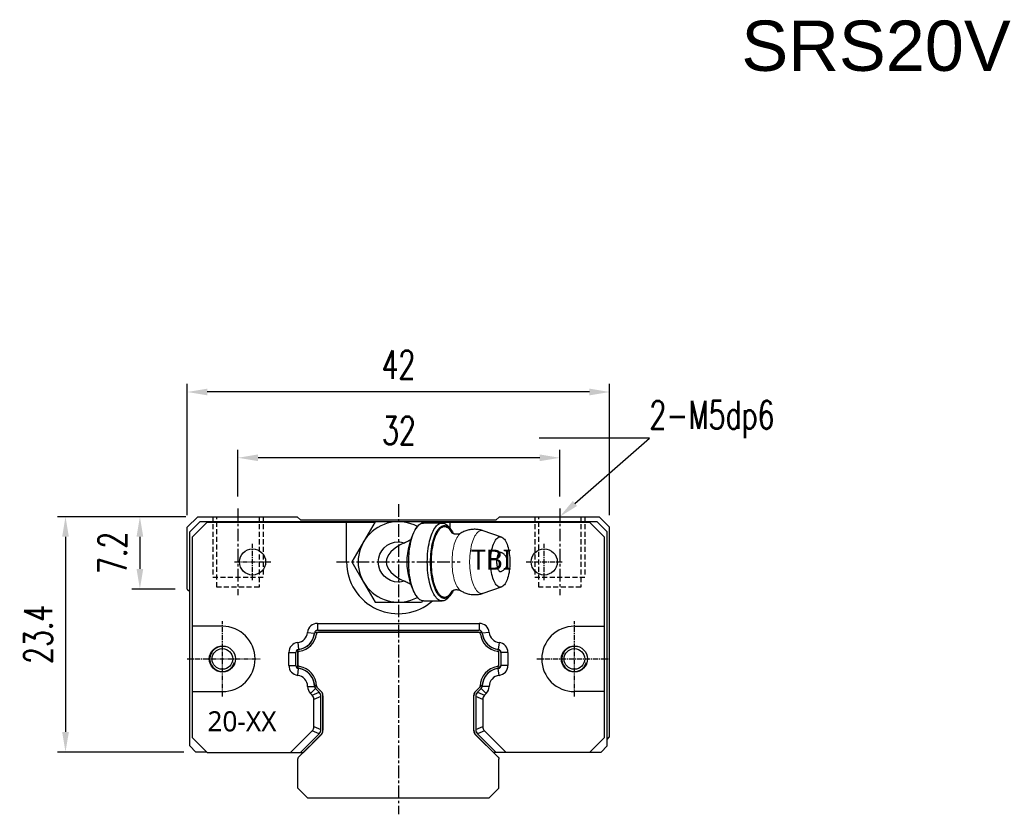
# Model space of a CAD drawing. Header units: millimetres. Extents: x 62 to 277, y 98 to 177.
# Tile 1 of 2: x 62 to 160, y 98 to 177. Entities that reach past the tile are written whole.
import ezdxf
from ezdxf import colors
from ezdxf.entities.mleader import LeaderData, LeaderLine
from ezdxf.math import Vec2, Vec3

# ---------------------------------------------------------------- set-up
doc = ezdxf.new("R2010")
doc.units = ezdxf.units.MM
for name, pattern in [('CENTER', [2, 1.25, -0.25, 0.25, -0.25]), ('DASHED', [0.75, 0.5, -0.25]), ('MITTE', [2, 1.25, -0.25, 0.25, -0.25])]:
    doc.linetypes.add(name, pattern=pattern)
doc.layers.add('1', color=4, linetype='MITTE', lineweight=25)
for name, color, linetype in [('2', 7, 'Continuous'), ('DIM', 4, 'Continuous'), ('HID', 2, 'DASHED'), ('OUT', 3, 'Continuous'), ('中心線', 1, 'CENTER')]:
    doc.layers.add(name, color=color, linetype=linetype)
doc.styles.add('Arial', font='arial.ttf')
doc.styles.add('CHN', font='SIMPLEX.shx', dxfattribs={"width": 0.7, "bigfont": 'CHINESET.shx'})
doc.styles.add('DIM-7', font='SIMPLEX.shx', dxfattribs={"width": 0.7, "bigfont": 'chineset.shx'})
doc.styles.get("Standard").update_dxf_attribs({"font": 'arial.ttf'})
doc.dimstyles.new('CNS', dxfattribs={"dimscale": 0.56, "dimtxt": 3.5, "dimasz": 2.5, "dimexe": 1, "dimexo": 1.5, "dimgap": 0.09, "dimtad": 0, "dimdsep": 46, "dimtxsty": 'DIM-7', "dimcen": 0.09, "dimclrd": 4, "dimclre": 4, "dimclrt": 4, "dimadec": 0, "dimazin": 0, "dimtfac": 1, "dimtix": 1, "dimtmove": 2, "dimatfit": 3, "dimfxl": 1, "dimtvp": 0.971429, "dimtolj": 1, "dimarcsym": 0})

# ---------------------------------------------------------------- blocks, each defined once
blk = doc.blocks.new('A$Cefdf0515')
at = {"layer": 'DIM', "lineweight": 15, "flags": 128}
for points in [[(8.442, -3.105), (8.401, -3.118), (8.308, -3.132), (8.215, -3.127), (8.122, -3.104), (8.031, -3.062), (7.941, -3.001), (7.853, -2.922), (7.767, -2.826), (7.685, -2.713), (7.607, -2.583), (7.532, -2.438), (7.462, -2.279), (7.397, -2.105), (7.337, -1.919), (7.283, -1.721), (7.235, -1.513), (7.193, -1.296), (7.158, -1.071), (7.13, -0.84), (7.108, -0.604), (7.094, -0.364), (7.087, -0.121), (7.087, 0.121), (7.094, 0.364), (7.108, 0.604), (7.13, 0.84), (7.158, 1.071), (7.193, 1.296), (7.235, 1.513), (7.283, 1.721), (7.337, 1.919), (7.397, 2.105), (7.462, 2.279), (7.532, 2.438), (7.607, 2.583), (7.685, 2.713), (7.767, 2.826), (7.853, 2.922), (7.941, 3.001), (8.031, 3.062), (8.122, 3.104), (8.215, 3.127), (8.308, 3.132), (8.401, 3.118), (8.442, 3.106)], [(6.201, 2.858), (6.146, 2.821), (6.06, 2.746), (5.977, 2.653), (5.897, 2.543), (5.82, 2.417), (5.748, 2.275), (5.68, 2.118), (5.618, 1.947), (5.56, 1.764), (5.509, 1.57), (5.464, 1.365), (5.425, 1.151), (5.393, 0.93), (5.368, 0.703), (5.349, 0.471), (5.339, 0.236), (5.335, 0), (5.339, -0.236), (5.349, -0.471), (5.368, -0.703), (5.393, -0.93), (5.425, -1.151), (5.464, -1.365), (5.509, -1.57), (5.56, -1.764), (5.618, -1.947), (5.68, -2.118), (5.748, -2.275), (5.82, -2.417), (5.897, -2.543), (5.977, -2.653), (6.06, -2.746), (6.146, -2.821), (6.201, -2.859)]]:
    blk.add_lwpolyline(points, dxfattribs=at)
at = {"layer": 'OUT', "color": 3, "linetype": 'Continuous'}
for p, q in [((-2.309, 4), (-3.464, 2)), ((0, 4), (-2.309, 4)), ((2.309, 4), (0, 4)), ((2.39, 3.86), (2.309, 4)), ((1.896, 3.527), (1.705, 3.299)), ((4.358, 3.875), (2.51, 3.875)), ((5.164, 3.299), (4.972, 3.527)), ((10.258, 2.478), (8.442, 3.106)), ((-3.464, 2), (-4.619, 0)), ((-4.619, 0), (-3.464, -2)), ((-3.464, -2), (-2.309, -4)), ((8.442, -3.106), (10.258, -2.478)), ((1.705, -3.299), (1.896, -3.527)), ((2.39, -3.86), (2.309, -4)), ((2.51, -3.875), (4.358, -3.875)), ((2.511, -3.877), (2.512, -3.875)), ((4.972, -3.527), (5.164, -3.299)), ((-2.309, -4), (0, -4)), ((0, -4), (2.309, -4))]:
    blk.add_line(p, q, dxfattribs=at)
at = {"layer": 'OUT', "color": 3, "linetype": 'Continuous', "flags": 128}
for points in [[(2.51, -3.875), (2.453, -3.872), (2.35, -3.852), (2.248, -3.814), (2.147, -3.757), (2.048, -3.682), (1.951, -3.589), (1.857, -3.478), (1.766, -3.351), (1.678, -3.208), (1.595, -3.049), (1.516, -2.875), (1.442, -2.687), (1.373, -2.486), (1.309, -2.273), (1.252, -2.049), (1.2, -1.815), (1.155, -1.573), (1.117, -1.322), (1.085, -1.066), (1.06, -0.804), (1.042, -0.538), (1.031, -0.27), (1.028, 0), (1.031, 0.27), (1.042, 0.538), (1.06, 0.804), (1.085, 1.066), (1.117, 1.322), (1.155, 1.573), (1.2, 1.815), (1.252, 2.049), (1.309, 2.273), (1.373, 2.486), (1.442, 2.687), (1.516, 2.875), (1.595, 3.049), (1.678, 3.208), (1.766, 3.351), (1.857, 3.478), (1.951, 3.589), (2.048, 3.682), (2.147, 3.757), (2.248, 3.814), (2.35, 3.852), (2.453, 3.872), (2.51, 3.875)], [(4.972, -3.527), (4.914, -3.593), (4.816, -3.685), (4.717, -3.76), (4.616, -3.816), (4.513, -3.854), (4.41, -3.873), (4.306, -3.873), (4.203, -3.854), (4.101, -3.816), (3.999, -3.76), (3.9, -3.685), (3.803, -3.593), (3.708, -3.483), (3.617, -3.356), (3.529, -3.213), (3.445, -3.054), (3.366, -2.88), (3.291, -2.692), (3.222, -2.491), (3.158, -2.278), (3.101, -2.053), (3.049, -1.819), (3.003, -1.576), (2.965, -1.325), (2.933, -1.068), (2.908, -0.806), (2.89, -0.539), (2.879, -0.27), (2.875, 0), (2.879, 0.27), (2.89, 0.539), (2.908, 0.806), (2.933, 1.068), (2.965, 1.325), (3.003, 1.576), (3.049, 1.819), (3.101, 2.053), (3.158, 2.278), (3.222, 2.491), (3.291, 2.692), (3.366, 2.88), (3.445, 3.054), (3.529, 3.213), (3.617, 3.356), (3.708, 3.483), (3.803, 3.593), (3.9, 3.685), (3.999, 3.76), (4.101, 3.816), (4.203, 3.854), (4.306, 3.873), (4.41, 3.873), (4.513, 3.854), (4.616, 3.816), (4.717, 3.76), (4.816, 3.685), (4.914, 3.593), (4.972, 3.527)], [(3.202, 0), (3.206, 0.262), (3.216, 0.522), (3.234, 0.779), (3.259, 1.033), (3.291, 1.281), (3.33, 1.522), (3.375, 1.756), (3.427, 1.98), (3.485, 2.194), (3.548, 2.396), (3.617, 2.586), (3.691, 2.763), (3.77, 2.925), (3.853, 3.072), (3.939, 3.203), (4.029, 3.317), (4.123, 3.414), (4.218, 3.493), (4.315, 3.554), (4.414, 3.596), (4.514, 3.62), (4.614, 3.624), (4.714, 3.61), (4.814, 3.577), (4.912, 3.526), (5.008, 3.456), (5.103, 3.368), (5.194, 3.262), (5.283, 3.139), (5.368, 3), (5.448, 2.846), (5.459, 2.824)], [(5.346, 2.888), (5.287, 2.988), (5.202, 3.113), (5.113, 3.221), (5.022, 3.313), (4.928, 3.386), (4.832, 3.442), (4.736, 3.479), (4.638, 3.498), (4.54, 3.498), (4.443, 3.479), (4.346, 3.442), (4.25, 3.386), (4.157, 3.313), (4.065, 3.221), (3.977, 3.113), (3.891, 2.988), (3.81, 2.847), (3.732, 2.69), (3.659, 2.52), (3.592, 2.336), (3.529, 2.139), (3.472, 1.931), (3.421, 1.713), (3.376, 1.486), (3.338, 1.25), (3.307, 1.008), (3.282, 0.761), (3.264, 0.51), (3.253, 0.255), (3.25, 0), (3.253, -0.255), (3.264, -0.51), (3.282, -0.761), (3.307, -1.008), (3.338, -1.25), (3.376, -1.486), (3.421, -1.713), (3.472, -1.931), (3.529, -2.139), (3.592, -2.336), (3.659, -2.52), (3.732, -2.69), (3.81, -2.847), (3.891, -2.988), (3.977, -3.113), (4.065, -3.221), (4.157, -3.313), (4.25, -3.386), (4.346, -3.442), (4.443, -3.479), (4.54, -3.498), (4.638, -3.498), (4.736, -3.479), (4.832, -3.442), (4.928, -3.386), (5.022, -3.313), (5.113, -3.221), (5.202, -3.113), (5.287, -2.988), (5.345, -2.889)], [(9.176, 0), (9.179, 0.218), (9.19, 0.434), (9.208, 0.647), (9.233, 0.855), (9.265, 1.057), (9.304, 1.25), (9.349, 1.434), (9.4, 1.607), (9.456, 1.768), (9.517, 1.915), (9.584, 2.048), (9.654, 2.165), (9.728, 2.266), (9.805, 2.349), (9.885, 2.415), (9.966, 2.462), (10.049, 2.49), (10.132, 2.5), (10.216, 2.49), (10.299, 2.462), (10.38, 2.415), (10.46, 2.349), (10.537, 2.266), (10.611, 2.165), (10.681, 2.048), (10.747, 1.915), (10.809, 1.768), (10.865, 1.607), (10.916, 1.434), (10.961, 1.25), (10.999, 1.057), (11.031, 0.855), (11.057, 0.647), (11.075, 0.434), (11.085, 0.218), (11.089, 0), (11.085, -0.218), (11.075, -0.434), (11.057, -0.647), (11.031, -0.855), (10.999, -1.057), (10.961, -1.25), (10.916, -1.434), (10.865, -1.607), (10.809, -1.768), (10.747, -1.915), (10.681, -2.048), (10.611, -2.165), (10.537, -2.266), (10.46, -2.349), (10.38, -2.415), (10.299, -2.462), (10.216, -2.49), (10.132, -2.5), (10.049, -2.49), (9.966, -2.462), (9.885, -2.415), (9.805, -2.349), (9.728, -2.266), (9.654, -2.165), (9.584, -2.048), (9.517, -1.915), (9.456, -1.768), (9.4, -1.607), (9.349, -1.434), (9.304, -1.25), (9.265, -1.057), (9.233, -0.855), (9.208, -0.647), (9.19, -0.434), (9.179, -0.218), (9.176, 0)], [(5.461, -2.821), (5.448, -2.846), (5.368, -3), (5.283, -3.139), (5.194, -3.262), (5.103, -3.368), (5.008, -3.456), (4.912, -3.526), (4.814, -3.577), (4.714, -3.61), (4.614, -3.624), (4.514, -3.62), (4.414, -3.596), (4.315, -3.554), (4.218, -3.493), (4.123, -3.414), (4.029, -3.317), (3.939, -3.203), (3.853, -3.072), (3.77, -2.925), (3.691, -2.763), (3.617, -2.586), (3.548, -2.396), (3.485, -2.194), (3.427, -1.98), (3.375, -1.756), (3.33, -1.522), (3.291, -1.281), (3.259, -1.033), (3.234, -0.779), (3.216, -0.522), (3.206, -0.262), (3.202, 0)]]:
    blk.add_lwpolyline(points, dxfattribs=at)
at = {"layer": 'OUT', "color": 3, "linetype": 'Continuous'}
for centre, radius, start, end in [((0, 0), 4, 61.74955, 298.25045), ((7.559, 0), 6.72, 150.59292, 209.40708)]:
    blk.add_arc(centre, radius, start, end, dxfattribs=at)
blk.add_ellipse((6.639, 0), major_axis=(7.839, 0), ratio=0.382683, start_param=2.451447, end_param=3.831738, dxfattribs=at)
for points, knots in [([(8.444, 3.105), (8.38, 3.125), (8.25, 3.167), (8.048, 3.211), (7.841, 3.24), (7.631, 3.252), (7.421, 3.248), (7.212, 3.227), (7.004, 3.188), (6.8, 3.134), (6.601, 3.063), (6.407, 2.975), (6.273, 2.905), (6.206, 2.861), (6.198, 2.856)], [0, 0, 0, 0, 0.086054, 0.175567, 0.265155, 0.354837, 0.444639, 0.534589, 0.624719, 0.715076, 0.805723, 0.896736, 0.988218, 1, 1, 1, 1]), ([(0, -2), (-1.104, -2), (-2, -1.104), (-2, 1.104), (-1.104, 2), (0, 2)], [0, 0, 0, 0, 0.5, 0.5, 1, 1, 1, 1]), ([(0.593, 1.91), (0.667, 1.945), (0.816, 2.015), (1.014, 2.117), (1.134, 2.185), (1.184, 2.213)], [0, 0, 0, 0, 0.366863, 0.735926, 1, 1, 1, 1]), ([(6.199, 2.858), (6.195, 2.855), (6.177, 2.844), (6.132, 2.821), (6.061, 2.792), (5.973, 2.768), (5.869, 2.751), (5.753, 2.748), (5.64, 2.76), (5.541, 2.785), (5.463, 2.813), (5.402, 2.843), (5.358, 2.87), (5.328, 2.892), (5.312, 2.906), (5.31, 2.908), (5.31, 2.909)], [0, 0, 0, 0, 0.022612, 0.091205, 0.163805, 0.241526, 0.325264, 0.415144, 0.509645, 0.591682, 0.668315, 0.74034, 0.80889, 0.875086, 0.939933, 1, 1, 1, 1]), ([(10.18, 0.943), (10.165, 0.948), (10.131, 0.959), (10.075, 0.946), (10.015, 0.908), (9.958, 0.843), (9.907, 0.755), (9.861, 0.645), (9.824, 0.518), (9.795, 0.374), (9.773, 0.202), (9.764, 0.006), (9.772, -0.187), (9.792, -0.355), (9.819, -0.499), (9.856, -0.629), (9.9, -0.741), (9.951, -0.833), (10.007, -0.901), (10.067, -0.943), (10.125, -0.959), (10.163, -0.949), (10.18, -0.944)], [0, 0, 0, 0, 0.035529, 0.08439, 0.134668, 0.183528, 0.233806, 0.282667, 0.332944, 0.381805, 0.432082, 0.500015, 0.562043, 0.610903, 0.661181, 0.710042, 0.760319, 0.80918, 0.859457, 0.908318, 0.958596, 1, 1, 1, 1]), ([(10.855, 0), (10.854, 0.045), (10.851, 0.108), (10.836, 0.2), (10.817, 0.278), (10.787, 0.368), (10.745, 0.46), (10.691, 0.552), (10.626, 0.641), (10.548, 0.724), (10.459, 0.801), (10.359, 0.866), (10.265, 0.915), (10.204, 0.936), (10.18, 0.944)], [0, 0, 0, 0, 0.109053, 0.152841, 0.225742, 0.301786, 0.383744, 0.469784, 0.559173, 0.651323, 0.745806, 0.842307, 0.94059, 1, 1, 1, 1]), ([(10.18, -0.944), (10.191, -0.941), (10.245, -0.925), (10.332, -0.881), (10.44, -0.814), (10.535, -0.737), (10.619, -0.65), (10.691, -0.553), (10.75, -0.451), (10.795, -0.348), (10.824, -0.255), (10.841, -0.172), (10.853, -0.09), (10.854, -0.032), (10.855, 0)], [0, 0, 0, 0, 0.027331, 0.136704, 0.235311, 0.333659, 0.431565, 0.528705, 0.624366, 0.716665, 0.800412, 0.859145, 0.923472, 1, 1, 1, 1]), ([(1.181, -2.211), (1.173, -2.206), (1.107, -2.168), (0.913, -2.063), (0.723, -1.972), (0.593, -1.91)], [0, 0, 0, 0, 0.046347, 0.353928, 1, 1, 1, 1]), ([(5.31, -2.908), (5.31, -2.908), (5.311, -2.907), (5.325, -2.894), (5.351, -2.875), (5.391, -2.849), (5.446, -2.821), (5.517, -2.792), (5.605, -2.768), (5.71, -2.751), (5.826, -2.748), (5.939, -2.76), (6.038, -2.785), (6.115, -2.813), (6.17, -2.839), (6.192, -2.853), (6.2, -2.858)], [0, 0, 0, 0, 0.052949, 0.115539, 0.179198, 0.244782, 0.313275, 0.38577, 0.463378, 0.546995, 0.636744, 0.731108, 0.813026, 0.889548, 0.961469, 1, 1, 1, 1]), ([(6.2, -2.856), (6.244, -2.883), (6.347, -2.945), (6.519, -3.028), (6.713, -3.105), (6.913, -3.166), (7.117, -3.211), (7.325, -3.24), (7.534, -3.252), (7.744, -3.248), (7.954, -3.227), (8.161, -3.188), (8.325, -3.146), (8.417, -3.112), (8.444, -3.103)], [0, 0, 0, 0, 0.065812, 0.155242, 0.244712, 0.334231, 0.423808, 0.513459, 0.603205, 0.69307, 0.783084, 0.873278, 0.9637, 1, 1, 1, 1])]:
    blk.add_open_spline(points, degree=3, knots=knots, dxfattribs=at)
for points in [[(0, 2), (0.201, 2), (0.401, 1.97), (0.593, 1.91)], [(0.593, -1.91), (0.401, -1.97), (0.201, -2), (0, -2)]]:
    blk.add_open_spline(points, degree=3, dxfattribs=at)
blk = doc.blocks.new('*D50')
at = {"color": 4, "lineweight": -2}
for p, q in [((83.334, 129.933), (83.334, 134.591)), ((115.334, 129.933), (115.334, 134.591)), ((113.334, 133.791), (85.334, 133.791))]:
    blk.add_line(p, q, dxfattribs=at)
at = {"color": 4}
for points in [[(85.334, 134.124), (85.334, 133.457), (83.334, 133.791)], [(113.334, 134.124), (113.334, 133.457), (115.334, 133.791)]]:
    blk.add_solid(points, dxfattribs=at)
at = {"layer": 'DEFPOINTS', "color": 0}
for p in [(83.334, 133.791), (83.334, 128.733), (115.334, 128.733)]:
    blk.add_point(p, dxfattribs=at)
at = {"color": 4, "insert": (99.334, 136.511), "char_height": 2.8, "attachment_point": 5, "style": 'DIM-7'}
blk.add_mtext('\\A1;32', dxfattribs=at)
blk = doc.blocks.new('*D51')
at = {"color": 4, "lineweight": -2}
for p, q in [((78.283, 128.083), (78.283, 141.135)), ((120.283, 128.083), (120.283, 141.135)), ((118.283, 140.335), (80.283, 140.335))]:
    blk.add_line(p, q, dxfattribs=at)
at = {"color": 4}
for points in [[(80.283, 140.668), (80.283, 140.002), (78.283, 140.335)], [(118.283, 140.668), (118.283, 140.002), (120.283, 140.335)]]:
    blk.add_solid(points, dxfattribs=at)
at = {"layer": 'DEFPOINTS', "color": 0}
for p in [(78.283, 140.335), (78.283, 126.883), (120.283, 126.883)]:
    blk.add_point(p, dxfattribs=at)
at = {"color": 4, "insert": (99.283, 143.055), "char_height": 2.8, "attachment_point": 5, "style": 'DIM-7'}
blk.add_mtext('\\A1;42', dxfattribs=at)
blk = doc.blocks.new('*D52')
at = {"color": 4, "lineweight": -2}
for p, q in [((78.133, 127.933), (72.778, 127.933)), ((73.578, 125.933), (73.578, 122.733)), ((77.083, 120.733), (72.778, 120.733))]:
    blk.add_line(p, q, dxfattribs=at)
at = {"color": 4}
for points in [[(73.245, 125.933), (73.912, 125.933), (73.578, 127.933)], [(73.245, 122.733), (73.912, 122.733), (73.578, 120.733)]]:
    blk.add_solid(points, dxfattribs=at)
at = {"layer": 'DEFPOINTS', "color": 0}
for p in [(79.333, 127.933), (73.578, 120.733), (78.283, 120.733)]:
    blk.add_point(p, dxfattribs=at)
at = {"color": 4, "insert": (70.858, 124.333), "char_height": 2.8, "attachment_point": 5, "rotation": 90, "style": 'DIM-7'}
blk.add_mtext('\\A1;7.2', dxfattribs=at)
blk = doc.blocks.new('*D53')
at = {"color": 4, "lineweight": -2}
for p, q in [((78.133, 127.933), (65.384, 127.933)), ((66.184, 125.933), (66.184, 106.529)), ((77.933, 104.529), (65.384, 104.529))]:
    blk.add_line(p, q, dxfattribs=at)
at = {"color": 4}
for points in [[(65.851, 125.933), (66.518, 125.933), (66.184, 127.933)], [(65.851, 106.529), (66.518, 106.529), (66.184, 104.529)]]:
    blk.add_solid(points, dxfattribs=at)
at = {"layer": 'DEFPOINTS', "color": 0}
for p in [(79.333, 127.933), (66.184, 104.529), (79.133, 104.529)]:
    blk.add_point(p, dxfattribs=at)
at = {"color": 4, "insert": (63.464, 116.231), "char_height": 2.8, "attachment_point": 5, "rotation": 90, "style": 'DIM-7'}
blk.add_mtext('\\A1;23.4', dxfattribs=at)

msp = doc.modelspace()

# ---------------------------------------------------------------- linework, layer by layer
at = {"layer": '1', "color": 3, "linetype": 'Continuous'}
for p, q in [((80.283, 127.383), (78.783, 125.883)), ((80.283, 127.383), (96.947, 127.383)), ((94.133, 123.433), (94.133, 127.383)), ((101.619, 127.383), (118.283, 127.383)), ((104.433, 126.742), (104.433, 127.383)), ((118.283, 127.383), (119.783, 125.883)), ((78.783, 125.883), (78.783, 105.983)), ((119.783, 105.983), (119.783, 125.883)), ((81.783, 117.033), (78.783, 117.033)), ((91.239, 117.326), (107.326, 117.326)), ((91.239, 117.326), (91.239, 116.633)), ((91.239, 116.633), (107.326, 116.633)), ((107.326, 117.326), (107.326, 116.633)), ((116.783, 117.033), (119.783, 117.033)), ((90.251, 116.423), (90.941, 116.36)), ((91.127, 116.433), (107.439, 116.433)), ((107.237, 116.433), (91.329, 116.433)), ((108.315, 116.423), (107.625, 116.36)), ((89.271, 115.421), (89.349, 114.733)), ((89.283, 113.023), (89.283, 114.55)), ((109.295, 115.421), (109.217, 114.733)), ((109.283, 113.023), (109.283, 114.55)), ((88.39, 114.435), (89.083, 114.435)), ((88.39, 113.138), (88.39, 114.435)), ((89.083, 113.138), (89.083, 114.435)), ((89.283, 114.347), (89.283, 113.226)), ((109.283, 113.226), (109.283, 114.347)), ((110.176, 114.435), (109.483, 114.435)), ((109.483, 114.435), (109.483, 113.138)), ((110.176, 114.435), (110.176, 113.138)), ((88.39, 113.138), (89.083, 113.138)), ((89.271, 112.152), (89.349, 112.84)), ((109.295, 112.152), (109.217, 112.84)), ((110.176, 113.138), (109.483, 113.138)), ((90.255, 111.054), (90.948, 111.058)), ((90.546, 110.357), (91.036, 110.847)), ((91.636, 110.529), (90.989, 111.177)), ((91.405, 110.478), (91.036, 110.847)), ((91.206, 110.96), (91.585, 110.581)), ((106.929, 110.529), (107.577, 111.177)), ((106.981, 110.581), (107.36, 110.96)), ((107.53, 110.847), (107.16, 110.478)), ((108.02, 110.357), (107.53, 110.847)), ((108.31, 111.054), (107.618, 111.058)), ((78.783, 110.533), (81.783, 110.533)), ((90.712, 110.191), (90.546, 110.357)), ((90.712, 110.191), (91.405, 110.478)), ((91.583, 110.049), (90.89, 109.762)), ((90.89, 107.054), (90.89, 109.762)), ((91.583, 106.767), (91.583, 110.049)), ((91.783, 106.64), (91.783, 110.176)), ((91.783, 110.103), (91.783, 106.713)), ((106.783, 106.64), (106.783, 110.176)), ((106.783, 106.713), (106.783, 110.103)), ((107.676, 109.762), (106.983, 110.049)), ((106.983, 110.049), (106.983, 106.767)), ((107.16, 110.478), (107.853, 110.191)), ((107.676, 109.762), (107.676, 107.054)), ((108.02, 110.357), (107.853, 110.191)), ((119.783, 110.533), (116.783, 110.533)), ((90.89, 107.054), (91.583, 106.767)), ((106.983, 106.767), (107.676, 107.054)), ((78.783, 105.983), (80.283, 104.483)), ((88.57, 104.483), (90.712, 106.625)), ((89.356, 104.006), (91.636, 106.287)), ((89.55, 104.483), (91.405, 106.338)), ((91.585, 106.235), (89.833, 104.483)), ((91.405, 106.338), (90.712, 106.625)), ((109.21, 104.006), (106.929, 106.287)), ((108.733, 104.483), (106.981, 106.235)), ((107.853, 106.625), (107.16, 106.338)), ((107.16, 106.338), (109.016, 104.483)), ((107.853, 106.625), (109.995, 104.483)), ((119.783, 105.983), (118.283, 104.483)), ((80.283, 104.483), (89.838, 104.483)), ((89.283, 100.933), (89.283, 103.833)), ((118.283, 104.483), (108.733, 104.483)), ((109.283, 100.933), (109.283, 103.833)), ((90.283, 99.933), (89.283, 100.933)), ((108.283, 99.933), (109.283, 100.933)), ((108.283, 99.933), (90.283, 99.933))]:
    msp.add_line(p, q, dxfattribs=at)
for centre in [(84.783, 123.433), (113.783, 123.433), (81.783, 113.783), (116.783, 113.783)]:
    msp.add_circle(centre, 1.3, dxfattribs=at)
for centre, radius, start, end in [((99.283, 123.433), 5.15, 179.99994, 311.14048), ((81.783, 113.783), 3.25, 270, 90), ((91.239, 116.333), 0.993, 90, 174.79683), ((91.239, 116.333), 0.3, 90, 174.79683), ((107.326, 116.333), 0.993, 5.20317, 90), ((107.326, 116.333), 0.3, 5.20317, 90), ((116.783, 113.783), 3.246, 90, 270), ((89.146, 116.524), 1.11, 276.47639, 354.79683), ((89.146, 116.524), 1.802, 276.47639, 354.79683), ((89.146, 116.524), 1.802, 279.69263, 351.65389), ((91.329, 116.233), 0.2, 90, 172.41767), ((107.237, 116.233), 0.2, 7.58233, 90), ((109.42, 116.524), 1.802, 185.20317, 263.52361), ((109.42, 116.524), 1.802, 188.34611, 260.30737), ((109.42, 116.524), 1.11, 185.20317, 263.52361), ((89.383, 114.435), 0.993, 96.47639, 180), ((89.383, 114.435), 0.3, 96.47639, 180), ((109.183, 114.435), 0.3, 0, 83.52361), ((109.183, 114.435), 0.993, 0, 83.52361), ((89.483, 114.347), 0.2, 98.80371, 180), ((109.083, 114.347), 0.2, 0, 81.19629), ((89.383, 113.138), 0.993, 180, 263.52361), ((89.383, 113.138), 0.3, 180, 263.52361), ((89.483, 113.226), 0.2, 180, 261.19628), ((89.146, 111.049), 1.802, 0.26493, 83.52361), ((89.146, 111.049), 1.802, 7.72894, 80.30704), ((109.42, 111.049), 1.802, 96.47639, 179.73507), ((109.42, 111.049), 1.802, 99.69296, 172.27106), ((109.083, 113.226), 0.2, 278.80372, 0), ((109.183, 113.138), 0.3, 276.47639, 0), ((109.183, 113.138), 0.993, 276.47639, 0), ((89.146, 111.049), 1.11, 0.26493, 83.52361), ((109.42, 111.049), 1.11, 96.47639, 179.73507), ((91.248, 111.059), 0.993, 180.26493, 224.9998), ((91.13, 111.319), 0.2, 187.72894, 224.9998), ((91.248, 111.059), 0.3, 180.26493, 224.9998), ((91.348, 111.101), 0.2, 181.34447, 224.9998), ((107.218, 111.101), 0.2, 315.0002, 358.65553), ((107.318, 111.059), 0.3, 315.0002, 359.73507), ((107.436, 111.319), 0.2, 315.0002, 352.27106), ((107.318, 111.059), 0.993, 315.0002, 359.73507), ((91.283, 110.176), 0.5, 0, 44.9998), ((107.283, 110.176), 0.5, 135.0002, 180), ((91.283, 106.64), 0.5, 315, 0), ((107.283, 106.64), 0.5, 180, 225)]:
    msp.add_arc(centre, radius, start, end, dxfattribs=at)
at = {"layer": '1', "color": 6, "linetype": 'Continuous'}
for centre, start, end in [((89.146, 116.524), 278.80527, 352.41633), ((109.42, 116.524), 187.58367, 261.19473), ((89.146, 111.049), 1.34578, 81.19473), ((109.42, 111.049), 98.80527, 178.65422)]:
    msp.add_arc(centre, 2.002, start, end, dxfattribs=at)
at = {"layer": '1', "color": 3, "linetype": 'Continuous', "extrusion": (0, 0, -1)}
for centre, radius, start, end in [((-91.127, 116.233), 0.2, 8.3461, 90), ((-107.439, 116.233), 0.2, 90, 171.6539), ((-89.483, 114.55), 0.2, 359.99999, 80.30737), ((-109.083, 114.55), 0.2, 99.69263, 180.00001), ((-89.483, 113.023), 0.2, 279.69297, 0.00001), ((-109.083, 113.023), 0.2, 179.99999, 260.30703), ((-89.533, 103.829), 0.25, 359.25769, 45), ((-109.033, 103.829), 0.25, 135, 180.74231)]:
    msp.add_arc(centre, radius, start, end, dxfattribs=at)
at = {"layer": '1', "color": 3, "linetype": 'Continuous'}
for centre, major_axis, ratio, start_param, end_param in [((90.082, 109.678), (-0.763, -0.316), 0.848029, 2.803793, 3.479393), ((90.775, 109.965), (-0.763, -0.316), 0.848029, 2.803786, 3.479399), ((91.058, 110.083), (-0.673, -0.279), 0.960422, 2.762969, 3.520217), ((107.508, 110.083), (0.673, -0.279), 0.960422, 2.762969, 3.520217), ((107.791, 109.965), (0.763, -0.316), 0.848029, 2.803786, 3.479399), ((108.484, 109.678), (0.763, -0.316), 0.848029, 2.803793, 3.479393), ((90.082, 107.138), (-0.763, 0.316), 0.848029, 2.803791, 3.479394), ((90.775, 106.851), (-0.763, 0.316), 0.848029, 2.803785, 3.479401), ((107.791, 106.851), (0.763, 0.316), 0.848029, 2.803785, 3.479401), ((108.484, 107.138), (0.763, 0.316), 0.848029, 2.803791, 3.479394), ((91.058, 106.733), (-0.673, 0.279), 0.960422, 2.762967, 3.520218), ((107.508, 106.733), (0.673, 0.279), 0.960422, 2.762967, 3.520218)]:
    msp.add_ellipse(centre, major_axis=major_axis, ratio=ratio, start_param=start_param, end_param=end_param, dxfattribs=at)
at = {"layer": '2', "color": 3, "linetype": 'Continuous'}
for p, q in [((79.533, 127.43), (78.533, 126.43)), ((119.033, 127.43), (79.533, 127.43)), ((119.033, 127.43), (120.033, 126.43)), ((78.533, 105.129), (78.533, 126.43)), ((120.033, 105.129), (120.033, 126.43)), ((78.533, 105.129), (79.133, 104.529)), ((120.033, 105.129), (119.433, 104.529)), ((80.236, 104.529), (79.133, 104.529)), ((118.329, 104.529), (119.433, 104.529))]:
    msp.add_line(p, q, dxfattribs=at)
at = {"layer": 'HID', "color": 6}
for p, q in [((80.834, 127.933), (80.834, 121.933)), ((85.834, 127.933), (85.834, 121.933)), ((112.834, 127.933), (112.834, 121.933)), ((117.834, 127.933), (117.834, 121.933)), ((80.834, 121.933), (85.834, 121.933)), ((112.834, 121.933), (117.834, 121.933))]:
    msp.add_line(p, q, dxfattribs=at)
at = {"layer": 'HID'}
for p, q in [((81.234, 120.933), (81.234, 127.933)), ((85.434, 127.933), (85.434, 120.933)), ((113.234, 120.933), (113.234, 127.933)), ((117.434, 127.933), (117.434, 120.933)), ((85.434, 120.933), (81.234, 120.933)), ((117.434, 120.933), (113.234, 120.933))]:
    msp.add_line(p, q, dxfattribs=at)
at = {"layer": 'OUT'}
for p, q in [((79.333, 127.933), (78.283, 126.883)), ((79.333, 127.933), (89.233, 127.933)), ((89.583, 127.583), (89.233, 127.933)), ((108.983, 127.583), (89.583, 127.583)), ((109.333, 127.933), (108.983, 127.583)), ((109.333, 127.933), (119.233, 127.933)), ((120.283, 126.883), (119.233, 127.933)), ((78.283, 120.733), (78.283, 126.883)), ((120.283, 106.033), (120.283, 126.883)), ((78.283, 120.733), (78.533, 120.483)), ((120.033, 105.783), (120.283, 106.033))]:
    msp.add_line(p, q, dxfattribs=at)
for centre in [(81.783, 113.783), (116.783, 113.783)]:
    msp.add_circle(centre, 1.025, dxfattribs=at)
at = {"layer": 'OUT', "color": 6}
for centre in [(81.783, 113.783), (116.783, 113.783)]:
    msp.add_arc(centre, 1.25, 75, 345, dxfattribs=at)
at = {"layer": '中心線'}
for p, q in [((83.334, 128.733), (83.334, 120.133)), ((99.283, 129.183), (99.283, 98.333)), ((115.334, 128.733), (115.334, 120.133)), ((93.133, 123.43), (105.433, 123.43))]:
    msp.add_line(p, q, dxfattribs=at)
at = {"layer": '中心線', "ltscale": 0.4}
for p, q in [((84.783, 121.633), (84.783, 125.233)), ((113.783, 121.633), (113.783, 125.233)), ((82.983, 123.433), (86.583, 123.433)), ((111.983, 123.433), (115.583, 123.433)), ((81.783, 110.037), (81.783, 117.529)), ((116.783, 110.037), (116.783, 117.529)), ((78.283, 113.783), (85.529, 113.783)), ((113.036, 113.783), (120.283, 113.783))]:
    msp.add_line(p, q, dxfattribs=at)

# ---------------------------------------------------------------- block references
msp.add_blockref('A$Cefdf0515', (99.283, 123.43))

# ---------------------------------------------------------------- texts
at = {"insert": (133.383, 177.275), "char_height": 5, "width": 25.1649, "attachment_point": 1}
msp.add_mtext('SRS20VS-XNC', dxfattribs=at)
at = {"color": 2, "char_height": 2, "attachment_point": 1, "style": 'Arial'}
for s, insert, width in [('{\\fMicrosoft JhengHei Light|b0|i0|c136|p34;TBI}', (106.519, 124.661), 2.83306), ('{\\fMicrosoft JhengHei Light|b0|i0|c136|p34;20-XX}', (80.297, 108.581), 5.30274)]:
    msp.add_mtext(s, dxfattribs=dict(at, insert=insert, width=width))

# ---------------------------------------------------------------- dimensions: what is measured, and where the dimension line sits
for base, p1, p2, angle, picture, middle in [((78.283, 140.335), (120.283, 126.883), (78.283, 126.883), 180, '*D51', (99.283, 143.055)), ((83.334, 133.791), (115.334, 128.733), (83.334, 128.733), 180, '*D50', (99.334, 136.511)), ((66.184, 104.529), (79.333, 127.933), (79.133, 104.529), 270, '*D53', (63.464, 116.231)), ((73.578, 120.733), (79.333, 127.933), (78.283, 120.733), 90, '*D52', (70.858, 124.333))]:
    dim = msp.add_linear_dim(base=base, p1=p1, p2=p2, angle=angle, dimstyle='CNS', override={"dimscale": 0.8})
    dim.commit()
    dim.dimension.update_dxf_attribs({"geometry": picture, "text_midpoint": middle})

# ---------------------------------------------------------------- leaders
at = {"layer": 'DIM'}
ml = msp.add_multileader_mtext('Standard', dxfattribs=at)
ml.set_content('2-M5dp6', color=256, style='CHN')
ml.set_leader_properties()
ml.build(insert=Vec2(0, 0))
ml.multileader.update_dxf_attribs({"text_left_attachment_type": 6, "text_right_attachment_type": 6, "dogleg_length": 0, "arrow_head_size": 2, "scale": 0.8})
ctx = ml.context
ctx.base_point, ctx.scale, ctx.char_height, ctx.arrow_head_size, ctx.landing_gap_size, ctx.plane_origin = Vec3(124.248, 135.733), 0.8, 2.8, 2, 0, Vec3(115.334, 134.933)
ctx.left_attachment, ctx.right_attachment = 6, 6
notes = []
notes.append((ctx, [(0, (1, 1, 0), (124.248, 135.733), (1, 0), 0, [(0, [(115.334, 127.933)], 0, [])])]))
ctx.mtext.insert, ctx.mtext.flow_direction = Vec3(124.248, 139.467), 5
for ctx, leaders in notes:
    for number, flags, end, landing, length, lines in leaders:
        leader = LeaderData()
        leader.index, (leader.has_last_leader_line, leader.has_dogleg_vector, leader.attachment_direction) = number, flags
        leader.last_leader_point, leader.dogleg_vector, leader.dogleg_length = Vec3(end), Vec3(landing), length
        for number, points, colour, breaks in lines:
            line = LeaderLine()
            line.index, line.vertices, line.color, line.breaks = number, Vec3.list(points), colors.encode_raw_color(colour), breaks
            leader.lines.append(line)
        ctx.leaders.append(leader)

doc.saveas('drawing.dxf')
